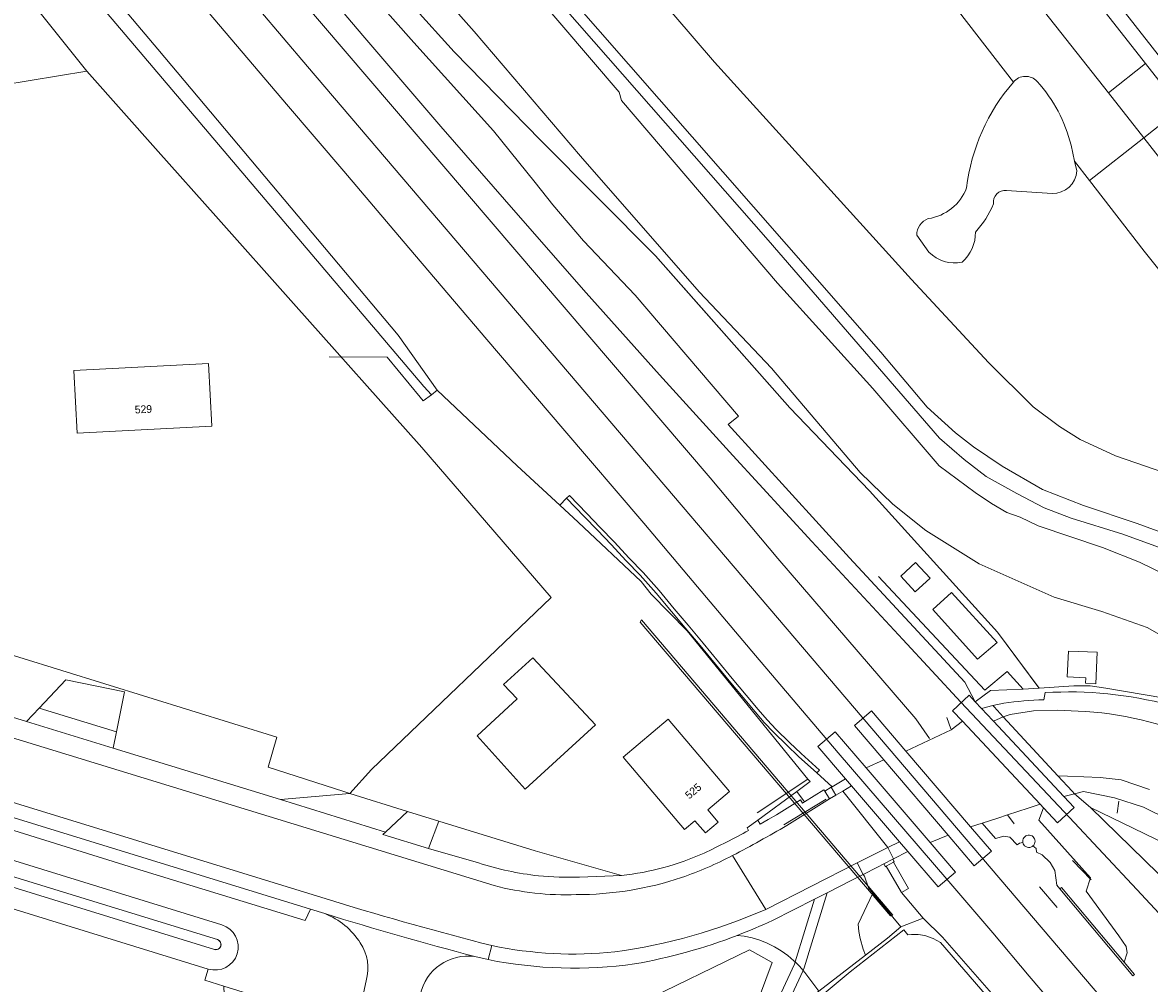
# Model space of a CAD drawing. Header units: metres. Extents: x 151448 to 154749, y 463108 to 465296.
# Tile 35 of 256: x 152332 to 152442, y 463540 to 463634. Entities that reach past the tile are written whole.
import ezdxf
from ezdxf.enums import TextEntityAlignment as Align

# ---------------------------------------------------------------- set-up
doc = ezdxf.new("R2010")
doc.units = ezdxf.units.M
for name, color, linetype, lineweight in [('B-PV-AM-AS_SPOOR_TREIN-G', 253, 'Continuous', 9), ('B-PV-GR-BEPLANTING_CULTUUR_BODEMBEDEKKER-GV', 253, 'Continuous', 9), ('B-PV-GR-BEPLANTING_CULTUUR_BOSPLANTSOEN-GV', 253, 'Continuous', 9), ('B-PV-GR-BEPLANTING_CULTUUR_HEESTERS-GV', 253, 'Continuous', 9), ('B-PV-GR-GRAS-GV', 253, 'Continuous', 9), ('B-PV-GR-GROENVOORZIENING-GV', 253, 'Continuous', 9), ('B-PV-GW-TALUD_KRUIN-G', 253, 'Continuous', 9), ('B-PV-IE-TERREINAFSCHEIDING_KUNSTMATIG_HEKWERK-G', 253, 'Continuous', 9), ('B-PV-KW-KUNSTWERK-GV', 253, 'Continuous', 9), ('B-PV-KW-KUNSTWERK_GELUIDSWERING_SCHERM-G', 253, 'Continuous', 9), ('B-PV-OG-BEBOUWING-GV', 1, 'Continuous', 9), ('B-PV-OG-BEBOUWING-T18', 2, 'Continuous', 9), ('B-PV-OG-TERREIN_BEGROEID-GV', 253, 'Continuous', 9), ('B-PV-OG-TERREIN_ERF-GV', 253, 'Continuous', 9), ('B-PV-OG-TERREIN_OEVER-GV', 253, 'Continuous', 9), ('B-PV-OG-WATER_GREPPEL-GV', 253, 'Continuous', 9), ('B-PV-OG-WEG-GV', 253, 'Continuous', 9), ('B-PV-VH-GESLOTENVERHARDING-GV', 253, 'Continuous', 9), ('B-PV-VH-HALFVERHARDING-GV', 253, 'Continuous', 9), ('B-PV-VH-HALFVERHARDING_GRASBETONSTEEN-GV', 253, 'Continuous', 9), ('B-PV-VH-ONVERHARD_ZAND-GV', 253, 'Continuous', 9), ('B-PV-VH-OPENVERHARDING-GV', 253, 'Continuous', 9), ('B-PV-VH-OPENVERHARDING_BETONSTRAATSTEEN-GV', 253, 'Continuous', 9), ('B-PV-VH-OPENVERHARDING_STRAATBAKSTEEN-GV', 253, 'Continuous', 9), ('B-PV-VH-OPENVERHARDING_TEGEL-GV', 253, 'Continuous', 9), ('B-PV-VH-ROOSTER-GV', 253, 'Continuous', 9)]:
    doc.layers.add(name, color=color, linetype=linetype, lineweight=lineweight)
doc.styles.add('Drong', font='txt', dxfattribs={"height": 1.8})

msp = doc.modelspace()

# ---------------------------------------------------------------- linework, layer by layer
at = {"layer": 'B-PV-AM-AS_SPOOR_TREIN-G', "flags": 128}
for points in [[(152340.827, 463651.665), (152359.8, 463629.295), (152405.522, 463575.627), (152443.74, 463530.767), (152562.837, 463390.973), (152615.051, 463329.865)], [(152357.876, 463640.937), (152365.187, 463632.333), (152372.777, 463623.447), (152380.275, 463614.815), (152386.912, 463607.269), (152394.054, 463599.266), (152401.169, 463591.423), (152408.869, 463583.043), (152417.708, 463573.51), (152423.367, 463567.41), (152433.944, 463556.173), (152440.491, 463549.174), (152445.673, 463543.582), (152449.317, 463539.574), (152453.199, 463535.244), (152458.407, 463529.573), (152463.204, 463524.237), (152470.014, 463516.596), (152474.531, 463511.382), (152478.85, 463506.503), (152483.632, 463500.941), (152489.288, 463494.334), (152492.799, 463490.299), (152497.61, 463484.627)], [(152350.201, 463634.499), (152357.738, 463625.64), (152363.314, 463619.113), (152369.103, 463612.292), (152377.249, 463602.736), (152384.64, 463594.052), (152392.521, 463584.844), (152397.739, 463578.626), (152403.395, 463571.939), (152411.434, 463562.49), (152422.018, 463550.173), (152426.469, 463544.946), (152430.013, 463540.744), (152437.02, 463532.528), (152444.132, 463524.206), (152449.139, 463518.335), (152457.629, 463508.271), (152464.265, 463500.538), (152470.941, 463492.711), (152476.994, 463485.594), (152485.803, 463475.288), (152494.618, 463465), (152534.709, 463417.862), (152640.44, 463294.077)]]:
    msp.add_lwpolyline(points, dxfattribs=at)
at = {"layer": 'B-PV-GR-BEPLANTING_CULTUUR_BODEMBEDEKKER-GV', "flags": 128}
msp.add_lwpolyline([(152403.609, 463555.932), (152403.828, 463555.54), (152404.625, 463555.994), (152405.417, 463556.455), (152406.204, 463556.925), (152406.986, 463557.402), (152407.764, 463557.888), (152407.954, 463557.582), (152408.157, 463557.709), (152408.065, 463557.831), (152407.398, 463558.717)], close=True, dxfattribs=at)
for points in [[(152386.266, 463550.381), (152390.343, 463550.533), (152381.954, 463552.934), (152372.56, 463555.84), (152371.568, 463553.171)], [(152371.568, 463553.171), (152376.414, 463551.76)]]:
    msp.add_lwpolyline(points, dxfattribs=at)
at = {"layer": 'B-PV-GR-BEPLANTING_CULTUUR_BODEMBEDEKKER-GV'}
for points in [[(152376.414, 463551.76, 0.0497358), (152382.267, 463550.503)], [(152382.267, 463550.503, 0.0290031), (152386.266, 463550.381)]]:
    msp.add_lwpolyline(points, format="xyb", dxfattribs=at)
at = {"layer": 'B-PV-GR-BEPLANTING_CULTUUR_BOSPLANTSOEN-GV', "flags": 128}
for points in [[(152361.461, 463546.82), (152360.067, 463547.251), (152359.571, 463546.145), (152343.48, 463551.081), (152335.258, 463553.643), (152300.893, 463564.351), (152281.069, 463570.42), (152277.833, 463569.469), (152271.366, 463571.306), (152252.158, 463576.787)], [(152251.904, 463575.82), (152271.092, 463570.345), (152281.946, 463567.203), (152332.257, 463551.658), (152351.458, 463545.725)], [(152350.13, 463541.425), (152349.79, 463540.331)], [(152349.79, 463540.331), (152351.647, 463539.755), (152364.516, 463535.763), (152365.498, 463540.291)]]:
    msp.add_lwpolyline(points, dxfattribs=at)
at = {"layer": 'B-PV-GR-BEPLANTING_CULTUUR_BOSPLANTSOEN-GV'}
for points in [[(152364.927, 463543.976, 0.1597563), (152361.461, 463546.82)], [(152351.458, 463545.725, -1), (152350.13, 463541.425)], [(152365.498, 463540.291, 0.217404), (152364.927, 463543.976)]]:
    msp.add_lwpolyline(points, format="xyb", dxfattribs=at)
at = {"layer": 'B-PV-GR-BEPLANTING_CULTUUR_BOSPLANTSOEN-GV', "flags": 128}
msp.add_lwpolyline([(152379.638, 463527.369), (152381.46, 463523.79), (152385.364, 463523.075), (152388.683, 463524.897), (152388.748, 463528.476), (152390.961, 463530.168), (152394.8, 463529.778), (152398.77, 463532.706), (152403.78, 463538.758), (152405.017, 463542.077), (152402.804, 463543.313), (152392.132, 463538.107), (152384.193, 463537.195), (152381.395, 463537.715), (152380.158, 463537.52), (152382.046, 463531.729)], close=True, dxfattribs=at)
at = {"layer": 'B-PV-GR-BEPLANTING_CULTUUR_HEESTERS-GV', "flags": 128}
msp.add_lwpolyline([(152438.687, 463635.427), (152438.684, 463635.395), (152447.321, 463624.405), (152448.924, 463625.665), (152447.111, 463627.736), (152446.42, 463633.353), (152447.164, 463633.445), (152446.177, 463641.467), (152445.581, 463646.312), (152439.255, 463641.375)], close=True, dxfattribs=at)
at = {"layer": 'B-PV-GR-GRAS-GV', "flags": 128}
for points in [[(152367.214, 463653.608), (152390.114, 463626.797), (152390.36, 463625.981), (152405.516, 463608.213), (152414.813, 463597.941), (152421.245, 463590.434), (152424.754, 463587.836), (152426.353, 463586.757), (152427.848, 463585.874), (152429.156, 463585.41), (152430.898, 463584.584), (152437.161, 463582.483), (152440.764, 463581.058), (152444.477, 463579.238)], [(152444.477, 463579.238), (152440.764, 463581.058), (152437.161, 463582.483), (152430.898, 463584.584), (152429.156, 463585.41), (152427.848, 463585.874), (152426.353, 463586.757), (152424.754, 463587.836), (152421.245, 463590.434), (152414.813, 463597.941), (152405.516, 463608.213), (152390.36, 463625.981), (152390.114, 463626.797), (152367.214, 463653.608)], [(152447.93, 463588.103), (152438.42, 463591.39), (152434.987, 463592.993), (152432.96, 463594.236), (152430.415, 463596.162), (152426.063, 463600.483), (152418.569, 463608.56), (152399.409, 463629.736), (152381.399, 463650.711)], [(152445.556, 463572.385), (152441.507, 463574.671), (152437.078, 463576.248), (152432.454, 463577.62), (152425.139, 463580.865), (152419.967, 463584.118), (152416.758, 463586.675), (152413.584, 463589.781), (152404.939, 463599.92), (152397.911, 463607.361), (152386.342, 463620.564), (152375.997, 463632.702), (152363.198, 463647.168)], [(152363.198, 463647.168), (152375.997, 463632.702), (152386.342, 463620.564), (152397.911, 463607.361), (152404.939, 463599.92), (152413.584, 463589.781), (152416.758, 463586.675), (152419.967, 463584.118), (152425.139, 463580.865), (152432.454, 463577.62), (152437.078, 463576.248), (152441.507, 463574.671), (152445.556, 463572.385)], [(152444.416, 463583.373), (152440.539, 463584.816), (152435.307, 463586.571), (152431.328, 463588.11), (152427.378, 463590.398), (152424.586, 463592.268), (152422.855, 463593.618), (152420.096, 463596.137), (152415.566, 463601.5), (152375.643, 463647.132)], [(152375.643, 463647.132), (152415.566, 463601.5), (152420.096, 463596.137), (152422.855, 463593.618), (152424.586, 463592.268), (152427.378, 463590.398), (152431.328, 463588.11), (152435.307, 463586.571), (152440.539, 463584.816), (152444.416, 463583.373)], [(152366.074, 463639.597), (152374.052, 463630.726), (152382.5, 463622.092), (152393.641, 463610.871), (152395.658, 463608.592), (152406.732, 463596.074), (152414.474, 463588.003), (152426.93, 463574.24), (152430.984, 463568.769), (152434.363, 463569.003), (152435.966, 463569.014), (152437.476, 463568.779), (152443.011, 463567.842)], [(152426.794, 463538.565), (152421.571, 463544.527), (152419.706, 463546.382), (152417.54, 463545.533), (152416.235, 463544.418), (152414.103, 463542.774), (152409.553, 463539.266)], [(152406.218, 463535.822), (152412.59, 463541.157), (152417.822, 463545.234), (152418.204, 463544.744), (152418.573, 463544.788), (152419.224, 463544.794), (152419.871, 463544.691), (152420.689, 463544.393), (152421.388, 463544.009), (152431.502, 463532.29)]]:
    msp.add_lwpolyline(points, dxfattribs=at)
for points in [[(152433.722, 463569.878), (152433.836, 463572.391), (152436.648, 463572.264), (152436.51, 463569.207), (152435.5, 463569.253), (152435.525, 463569.796)], [(152430.387, 463553.416), (152430.697, 463553.155), (152430.728, 463552.808), (152431.29, 463552.546), (152432.06, 463551.795), (152432.506, 463551.03), (152432.703, 463549.607), (152433.009, 463549.241), (152433.166, 463549.373), (152439.268, 463542.101), (152439.543, 463543.018), (152439.463, 463543.629), (152438.74, 463544.674), (152435.55, 463549.013), (152436.001, 463550.304), (152430.969, 463555.911), (152431.406, 463557.134), (152431.095, 463557.466), (152429.917, 463557.084), (152427.899, 463556.428), (152426.953, 463556.121), (152425.438, 463555.629), (152426.736, 463554.149), (152427.564, 463554.366), (152428.146, 463554.275), (152428.864, 463553.514), (152429.088, 463553.683), (152429.407, 463553.734), (152429.392, 463553.853), (152429.403, 463553.979), (152429.441, 463554.104), (152429.505, 463554.218), (152429.592, 463554.314), (152429.693, 463554.387), (152429.801, 463554.436), (152429.92, 463554.463), (152430.049, 463554.464), (152430.177, 463554.438), (152430.297, 463554.384), (152430.4, 463554.307), (152430.48, 463554.215), (152430.539, 463554.113), (152430.578, 463553.994), (152430.592, 463553.866), (152430.577, 463553.735), (152430.535, 463553.611), (152430.469, 463553.503)], [(152417.54, 463545.533), (152419.706, 463546.382), (152417.584, 463548.885), (152416.109, 463551.438), (152416.022, 463551.388), (152415.863, 463551.664), (152415.268, 463551.359), (152413.849, 463550.63), (152413.979, 463550.466), (152414.392, 463549.338), (152414.814, 463548.828)]]:
    msp.add_lwpolyline(points, close=True, dxfattribs=at)
at = {"layer": 'B-PV-GR-GROENVOORZIENING-GV', "flags": 128}
for points in [[(152332.052, 463644.232), (152371.103, 463598.157), (152371.84, 463597.344), (152372.419, 463597.785), (152368.621, 463603.135), (152345.234, 463630.974), (152333.219, 463645.222)], [(152417.531, 463579.666), (152418.946, 463580.998), (152420.374, 463579.495), (152418.909, 463578.15)], [(152420.648, 463576.439), (152422.458, 463578.099), (152426.918, 463573.221), (152424.982, 463571.591)], [(152414.103, 463542.774), (152413.871, 463543.352), (152413.56, 463544.386), (152413.43, 463545.094), (152413.364, 463545.811), (152414.814, 463548.828), (152414.392, 463549.338), (152413.979, 463550.466), (152413.849, 463550.63), (152412.695, 463550.044), (152410.346, 463548.851), (152408.125, 463541.551), (152408.01, 463541.302), (152408.183, 463541.098), (152409.553, 463539.266)]]:
    msp.add_lwpolyline(points, close=True, dxfattribs=at)
for points in [[(152364.516, 463637.999), (152370.135, 463631.628), (152377.887, 463623.05), (152381.958, 463618.001), (152383.671, 463615.817), (152386.649, 463612.313), (152391.68, 463607.035), (152401.729, 463595.241), (152400.74, 463594.441), (152412.544, 463581.461), (152423.763, 463569.351), (152424.773, 463567.456), (152426.252, 463568.532), (152429.431, 463568.661), (152430.984, 463568.769), (152426.93, 463574.24), (152414.474, 463588.003), (152406.732, 463596.074), (152395.658, 463608.592), (152393.641, 463610.871), (152382.5, 463622.092), (152374.052, 463630.726), (152366.074, 463639.597)], [(152492.248, 463520.465), (152492.563, 463522.087), (152490.753, 463522.637), (152488.58, 463523.726), (152484.938, 463527.568), (152477.679, 463536.199), (152468.861, 463547.181), (152460.113, 463557.418), (152456.358, 463561.456), (152453.933, 463562.734), (152448.775, 463565.845), (152446.205, 463566.851), (152443.011, 463567.842), (152437.476, 463568.779), (152435.966, 463569.014), (152434.363, 463569.003), (152430.984, 463568.769), (152429.431, 463568.661), (152426.252, 463568.532), (152424.773, 463567.456), (152425.391, 463566.795), (152426.468, 463567.084), (152427.552, 463567.304)], [(152431.444, 463567.649), (152431.559, 463568.337)], [(152445.437, 463552.57), (152435.999, 463557.161), (152445.195, 463548.174)]]:
    msp.add_lwpolyline(points, dxfattribs=at)
at = {"layer": 'B-PV-GR-GROENVOORZIENING-GV'}
for points in [[(152427.552, 463567.304, -0.0269941), (152431.444, 463567.649)], [(152431.559, 463568.337, -0.0807103), (152443.676, 463567.131)]]:
    msp.add_lwpolyline(points, format="xyb", dxfattribs=at)
at = {"layer": 'B-PV-GW-TALUD_KRUIN-G', "flags": 128}
for points in [[(152444.477, 463579.238), (152440.764, 463581.058), (152437.161, 463582.483), (152430.898, 463584.584), (152429.156, 463585.41), (152427.848, 463585.874), (152426.353, 463586.757), (152424.754, 463587.836), (152421.245, 463590.434), (152414.813, 463597.941), (152405.516, 463608.213), (152390.36, 463625.981), (152390.114, 463626.797), (152367.214, 463653.608)], [(152375.643, 463647.132), (152415.566, 463601.5), (152420.096, 463596.137), (152422.855, 463593.618), (152424.586, 463592.268), (152427.378, 463590.398), (152431.328, 463588.11), (152435.307, 463586.571), (152440.539, 463584.816), (152444.416, 463583.373)]]:
    msp.add_lwpolyline(points, dxfattribs=at)
at = {"layer": 'B-PV-IE-TERREINAFSCHEIDING_KUNSTMATIG_HEKWERK-G', "flags": 128}
for points in [[(152349.705, 463658.959), (152366.074, 463639.597), (152374.052, 463630.726), (152382.5, 463622.092), (152393.641, 463610.871), (152406.732, 463596.074), (152414.474, 463588.003), (152426.93, 463574.24), (152430.949, 463568.816)], [(152343.809, 463653.97), (152358.665, 463636.437), (152398.976, 463589.263), (152405.554, 463581.402), (152418.999, 463565.788)], [(152238.926, 463612.953), (152274.838, 463618.547), (152313.464, 463624.745), (152338.296, 463628.837)], [(152396.732, 463574.352), (152393.241, 463577.928), (152392.248, 463579.156), (152386.125, 463584.948), (152384.355, 463586.579), (152380.2, 463590.406), (152372.419, 463597.785), (152371.84, 463597.344), (152371.057, 463596.748), (152370.751, 463597.117), (152367.526, 463600.992), (152361.893, 463601.024)], [(152429.431, 463568.661), (152427.874, 463570.405), (152425.688, 463568.57), (152415.35, 463579.632)], [(152396.732, 463574.352), (152408.49, 463559.926), (152403.544, 463556.629)], [(152333.673, 463566.832), (152336.252, 463569.58), (152341.975, 463568.426), (152341.191, 463564.522)], [(152429.431, 463568.661), (152430.984, 463568.769)], [(152430.984, 463568.769), (152434.363, 463569.003), (152435.966, 463569.014), (152437.476, 463568.779), (152443.011, 463567.842), (152446.205, 463566.851), (152448.775, 463565.845), (152453.933, 463562.734)], [(152332.454, 463565.533), (152333.673, 463566.832)], [(152418.999, 463565.788), (152420.319, 463563.883)], [(152421.989, 463565.93), (152422.392, 463564.817)], [(152341.191, 463564.522), (152340.875, 463562.946)], [(152363.897, 463558.518), (152366.009, 463560.867)], [(152407.398, 463558.717), (152408.065, 463557.831)], [(152406.148, 463555.477), (152410.258, 463557.975)], [(152438.755, 463557.776), (152438.593, 463556.592)], [(152435.999, 463557.161), (152445.437, 463552.57), (152447.103, 463551.251), (152461.972, 463534.082), (152474.86, 463519.691), (152479.583, 463514.965), (152482.861, 463511.906), (152487.93, 463507.687), (152492.782, 463503.989), (152495.326, 463503.158)], [(152427.899, 463556.428), (152428.553, 463555.568)], [(152436.043, 463550.11), (152434.247, 463552)], [(152413.979, 463550.466), (152414.392, 463549.338)], [(152417.54, 463545.533), (152414.392, 463549.338)], [(152432.757, 463547.432), (152431.033, 463549.445)], [(152417.54, 463545.533), (152416.235, 463544.418), (152414.103, 463542.774), (152409.553, 463539.266), (152408.222, 463538.24), (152382.2, 463515.334), (152375.148, 463494.072), (152374.632, 463492.514), (152374.396, 463491.803), (152374.113, 463490.573), (152374.028, 463490.202), (152373.39, 463487.427), (152373.004, 463485.75)], [(152417.54, 463545.533), (152419.706, 463546.382), (152421.571, 463544.527), (152426.794, 463538.565), (152442.005, 463520.852), (152466.487, 463492.062), (152488.828, 463466.017), (152498.431, 463454.649), (152537.462, 463409.127), (152547.115, 463397.564), (152558.618, 463384.023), (152568.408, 463372.69), (152581.98, 463356.539), (152619.516, 463312.481), (152633.417, 463296.479), (152631.182, 463294.767), (152634.535, 463289.824), (152637.305, 463291.94), (152650.777, 463275.963), (152676.132, 463246.165)]]:
    msp.add_lwpolyline(points, dxfattribs=at)
at = {"layer": 'B-PV-KW-KUNSTWERK-GV', "flags": 128}
msp.add_lwpolyline([(152392.274, 463575.42), (152392.154, 463575.213), (152416.526, 463546.601), (152416.735, 463546.689)], close=True, dxfattribs=at)
at = {"layer": 'B-PV-KW-KUNSTWERK_GELUIDSWERING_SCHERM-G', "flags": 128}
for points in [[(152357.675, 463665.951), (152404.617, 463612.401), (152421.284, 463593.103), (152423.683, 463591.023), (152425.82, 463589.385), (152428.806, 463587.719), (152431.485, 463586.345), (152434.105, 463585.318), (152439.132, 463583.757), (152442.958, 463582.363), (152446.953, 463580.226), (152450.195, 463578.318), (152452.696, 463576.141), (152454.281, 463574.638), (152456.489, 463572.254), (152459.011, 463569.28), (152462.774, 463564.644), (152477.75, 463547.045), (152491.38, 463530.527)], [(152332.056, 463644.228), (152371.103, 463598.157)]]:
    msp.add_lwpolyline(points, dxfattribs=at)
at = {"layer": 'B-PV-OG-BEBOUWING-GV', "flags": 128}
for points in [[(152337.363, 463593.595), (152350.48, 463594.277), (152350.163, 463600.369), (152337.046, 463599.687)], [(152387.81, 463565.197), (152381.717, 463571.712), (152378.852, 463569.118), (152380.176, 463567.739), (152376.283, 463564.132), (152380.985, 463558.955)], [(152390.504, 463562.058), (152396.484, 463555.017), (152397.493, 463555.873), (152398.512, 463554.674), (152399.761, 463555.734), (152398.742, 463556.934), (152400.849, 463558.723), (152394.87, 463565.765)]]:
    msp.add_lwpolyline(points, close=True, dxfattribs=at)
at = {"layer": 'B-PV-OG-TERREIN_BEGROEID-GV', "flags": 128}
for points in [[(152428.484, 463627.785), (152410.661, 463650.834), (152407.454, 463654.525), (152406.404, 463654.623), (152406.487, 463655.637), (152403.854, 463658.668), (152403.777, 463659.054), (152401.12, 463659.324), (152398.963, 463662.089)], [(152409.044, 463658.519), (152408.675, 463654.411), (152407.454, 463654.525), (152410.661, 463650.834), (152428.484, 463627.785)], [(152434.09, 463621.639), (152434.434, 463620.094), (152435.903, 463618.194), (152441.166, 463622.358), (152437.734, 463626.735), (152413.803, 463657.091)], [(152381.399, 463650.711), (152399.409, 463629.736), (152418.569, 463608.56), (152426.063, 463600.483), (152430.415, 463596.162), (152432.96, 463594.236), (152434.987, 463592.993), (152438.42, 463591.39), (152447.93, 463588.103), (152454.906, 463584.5), (152456.195, 463583.057), (152458.773, 463584.191), (152461.113, 463584.191), (152464.329, 463582.449), (152441.213, 463611.325), (152435.903, 463618.194), (152434.434, 463620.094), (152434.645, 463619.144)], [(152517.745, 463528.966), (152517.9, 463529.094), (152487.978, 463564.474), (152486.932, 463565.675), (152485.326, 463567.56), (152484.357, 463568.738), (152469.706, 463586.036), (152448.682, 463612.793), (152441.166, 463622.358), (152435.903, 463618.194), (152441.213, 463611.325), (152464.329, 463582.449), (152466.91, 463579.224), (152469.359, 463576.579), (152469.465, 463576.454), (152508.355, 463530.747), (152508.45, 463530.636), (152508.801, 463530.932), (152507.011, 463533.054), (152508.86, 463534.613), (152510.649, 463532.491), (152511.574, 463533.271), (152513.541, 463530.94), (152510.436, 463528.321)], [(152432.241, 463616.946), (152427.82, 463617.212)], [(152420.265, 463611.239), (152419.077, 463612.878)], [(152340.875, 463562.946), (152357.169, 463557.92), (152363.897, 463558.518), (152363.31, 463558.708), (152355.968, 463561.085), (152356.807, 463563.999), (152314.918, 463576.978), (152312.121, 463577.874), (152276.42, 463588.985), (152269.161, 463591.208), (152264.519, 463592.411), (152260.294, 463593.435), (152240.562, 463590.096)], [(152271.715, 463583.925), (152273.729, 463583.657), (152283.878, 463580.558), (152332.454, 463565.533), (152333.673, 463566.832), (152336.252, 463569.58), (152341.975, 463568.426), (152341.191, 463564.522), (152340.875, 463562.946)], [(152407.252, 463542.117), (152409.111, 463548.223), (152405.054, 463546.163)], [(152401.607, 463544.703), (152402.293, 463544.614), (152403.055, 463544.452), (152403.802, 463544.228), (152404.527, 463543.943), (152405.227, 463543.599), (152405.897, 463543.2), (152406.531, 463542.747), (152407.126, 463542.243), (152407.252, 463542.117)], [(152405.891, 463539.108), (152407.188, 463541.908), (152407.252, 463542.117), (152407.126, 463542.243), (152406.531, 463542.747), (152405.897, 463543.2), (152405.227, 463543.599), (152404.527, 463543.943), (152403.802, 463544.228), (152403.055, 463544.452), (152402.293, 463544.614), (152401.607, 463544.703)], [(152377.369, 463542.344), (152376.079, 463542.646)], [(152406.712, 463538.502), (152408.01, 463541.302), (152407.678, 463541.692), (152407.252, 463542.117), (152407.188, 463541.908), (152405.891, 463539.108)], [(152409.553, 463539.266), (152408.183, 463541.098), (152408.01, 463541.302), (152406.712, 463538.502)]]:
    msp.add_lwpolyline(points, dxfattribs=at)
at = {"layer": 'B-PV-OG-TERREIN_BEGROEID-GV'}
for points in [[(152423.928, 463617.497, -0.1496896), (152428.484, 463627.785)], [(152428.484, 463627.785, -0.453056), (152430.795, 463627.848)], [(152430.795, 463627.848, -0.0618076), (152432.828, 463624.948)], [(152432.828, 463624.948, -0.0622982), (152434.09, 463621.639)], [(152434.645, 463619.144, -0.4133069), (152432.241, 463616.946)], [(152420.194, 463614.494, 0.2738736), (152423.928, 463617.497)], [(152427.82, 463617.212, 0.5001944), (152426.537, 463615.926)], [(152426.537, 463615.926, -0.0921496), (152424.792, 463613.186)], [(152419.077, 463612.878, -0.3076847), (152420.194, 463614.494)], [(152424.792, 463613.186, -0.2202056), (152423.492, 463610.262)], [(152423.492, 463610.262, -0.2625214), (152420.265, 463611.239)], [(152405.054, 463546.163, -0.0173634), (152401.607, 463544.703)], [(152401.607, 463544.703, -0.047829), (152391.617, 463541.929)], [(152376.079, 463542.646, 0.3943647), (152370.765, 463538.931)], [(152391.617, 463541.929, -0.0842905), (152377.369, 463542.344)]]:
    msp.add_lwpolyline(points, format="xyb", dxfattribs=at)
at = {"layer": 'B-PV-OG-TERREIN_BEGROEID-GV', "flags": 128}
for points in [[(152359.571, 463546.145), (152360.067, 463547.251), (152333.437, 463555.48), (152283.126, 463571.025), (152281.069, 463570.42), (152300.893, 463564.351), (152335.258, 463553.643), (152343.48, 463551.081)], [(152333.673, 463566.832), (152341.191, 463564.522), (152341.975, 463568.426), (152336.252, 463569.58)], [(152357.169, 463557.92), (152367.38, 463554.766), (152369.51, 463556.782), (152363.897, 463558.518)], [(152407.252, 463542.117), (152407.678, 463541.692), (152408.01, 463541.302), (152408.125, 463541.551), (152410.346, 463548.851), (152409.111, 463548.223)], [(152417.54, 463545.533), (152414.814, 463548.828), (152413.364, 463545.811), (152413.43, 463545.094), (152413.56, 463544.386), (152413.871, 463543.352), (152414.103, 463542.774), (152416.235, 463544.418)], [(152379.638, 463527.369), (152382.046, 463531.729), (152380.158, 463537.52), (152381.395, 463537.715), (152384.193, 463537.195), (152392.132, 463538.107), (152402.804, 463543.313), (152405.017, 463542.077), (152403.78, 463538.758), (152398.77, 463532.706), (152394.8, 463529.778), (152390.961, 463530.168), (152388.748, 463528.476), (152388.683, 463524.897), (152385.364, 463523.075), (152381.46, 463523.79)]]:
    msp.add_lwpolyline(points, close=True, dxfattribs=at)
at = {"layer": 'B-PV-OG-TERREIN_ERF-GV', "flags": 128}
for points in [[(152402.717, 463554.918), (152402.582, 463555.177), (152403.609, 463555.932), (152407.398, 463558.717), (152408.697, 463559.672), (152408.49, 463559.926), (152396.732, 463574.352), (152393.241, 463577.928), (152392.248, 463579.156), (152386.125, 463584.948), (152384.355, 463586.579), (152380.2, 463590.406), (152372.419, 463597.785), (152371.84, 463597.344), (152371.103, 463598.157), (152332.052, 463644.232)], [(152313.464, 463624.745), (152338.296, 463628.837), (152328.461, 463641.188)], [(152328.461, 463641.188), (152338.296, 463628.837), (152345.237, 463621.038), (152350.857, 463614.722), (152358.412, 463606.233), (152370.909, 463592.192), (152383.498, 463577.611), (152366.009, 463560.867), (152363.897, 463558.518), (152369.51, 463556.782), (152372.56, 463555.84), (152381.954, 463552.934), (152390.343, 463550.533)], [(152314.918, 463576.978), (152356.807, 463563.999), (152355.968, 463561.085), (152363.31, 463558.708), (152363.897, 463558.518), (152366.009, 463560.867), (152383.498, 463577.611), (152370.909, 463592.192), (152358.412, 463606.233), (152350.857, 463614.722), (152345.237, 463621.038), (152338.296, 463628.837), (152313.464, 463624.745)], [(152361.043, 463316.873), (152357.207, 463316.706), (152357.209, 463314.719), (152353.968, 463314.541), (152353.59, 463317.656), (152353.531, 463317.654), (152352.057, 463350.522), (152350.071, 463392.299), (152349.133, 463415.559), (152356.326, 463427.533), (152353.304, 463500), (152351.647, 463539.755), (152349.79, 463540.331), (152350.13, 463541.425), (152330.928, 463547.359), (152280.617, 463562.904), (152269.849, 463566.02), (152250.765, 463571.465)]]:
    msp.add_lwpolyline(points, dxfattribs=at)
for points in [[(152337.363, 463593.595), (152337.046, 463599.687), (152350.163, 463600.369), (152350.48, 463594.277)], [(152387.81, 463565.197), (152380.985, 463558.955), (152376.283, 463564.132), (152380.176, 463567.739), (152378.852, 463569.118), (152381.717, 463571.712)], [(152390.504, 463562.058), (152394.87, 463565.765), (152400.849, 463558.723), (152398.742, 463556.934), (152399.761, 463555.734), (152398.512, 463554.674), (152397.493, 463555.873), (152396.484, 463555.017)]]:
    msp.add_lwpolyline(points, close=True, dxfattribs=at)
at = {"layer": 'B-PV-OG-TERREIN_ERF-GV'}
for points in [[(152398.386, 463552.718, 0.0139023), (152402.717, 463554.918)], [(152390.343, 463550.533, 0.0787346), (152398.386, 463552.718)]]:
    msp.add_lwpolyline(points, format="xyb", dxfattribs=at)
at = {"layer": 'B-PV-OG-TERREIN_OEVER-GV', "flags": 128}
for points in [[(152351.458, 463545.725), (152332.257, 463551.658), (152281.946, 463567.203), (152271.092, 463570.345), (152251.904, 463575.82)], [(152251.523, 463574.369), (152270.678, 463568.903), (152281.503, 463565.77), (152331.814, 463550.225), (152351.016, 463544.292)], [(152350.72, 463543.336), (152331.519, 463549.269), (152281.208, 463564.815), (152270.402, 463567.942), (152251.27, 463573.401)], [(152250.765, 463571.465), (152269.849, 463566.02), (152280.617, 463562.904), (152330.928, 463547.359), (152350.13, 463541.425)]]:
    msp.add_lwpolyline(points, dxfattribs=at)
at = {"layer": 'B-PV-OG-TERREIN_OEVER-GV'}
for points in [[(152350.13, 463541.425, 1), (152351.458, 463545.725)], [(152351.016, 463544.292, -1), (152350.72, 463543.336)]]:
    msp.add_lwpolyline(points, format="xyb", dxfattribs=at)
at = {"layer": 'B-PV-OG-WATER_GREPPEL-GV', "flags": 128}
for points in [[(152351.016, 463544.292), (152331.814, 463550.225), (152281.503, 463565.77), (152270.678, 463568.903), (152251.523, 463574.369)], [(152251.27, 463573.401), (152270.402, 463567.942), (152281.208, 463564.815), (152331.519, 463549.269), (152350.72, 463543.336)]]:
    msp.add_lwpolyline(points, dxfattribs=at)
at = {"layer": 'B-PV-OG-WATER_GREPPEL-GV'}
msp.add_lwpolyline([(152350.72, 463543.336, 1), (152351.016, 463544.292)], format="xyb", dxfattribs=at)
at = {"layer": 'B-PV-OG-WEG-GV', "flags": 128}
msp.add_lwpolyline([(152443.58, 463555.989), (152441.142, 463557.185), (152438.309, 463558.104), (152435.29, 463558.719), (152434.42, 463558.5), (152435.999, 463557.161), (152445.437, 463552.57)], dxfattribs=at)
at = {"layer": 'B-PV-VH-GESLOTENVERHARDING-GV', "flags": 128}
for points in [[(152409.354, 463560.519), (152409.607, 463560.798), (152407.831, 463562.409), (152406.679, 463563.486), (152405.397, 463564.754), (152404.504, 463565.681), (152403.634, 463566.704), (152402.465, 463568.108), (152401.123, 463569.723), (152399.774, 463571.339), (152398.282, 463573.157), (152396.839, 463574.894), (152395.484, 463576.494), (152394.019, 463578.276), (152392.447, 463580.037), (152391.082, 463581.447), (152389.617, 463583.008), (152388.282, 463584.41), (152386.983, 463585.764), (152385.278, 463587.547), (152385.006, 463587.286), (152386.711, 463585.503), (152388.009, 463584.149), (152389.343, 463582.749), (152390.809, 463581.187), (152392.171, 463579.78), (152393.733, 463578.03), (152395.194, 463576.253), (152396.55, 463574.651), (152397.991, 463572.917), (152399.483, 463571.098), (152400.833, 463569.482), (152402.175, 463567.867), (152403.345, 463566.461), (152404.224, 463565.428), (152405.129, 463564.489), (152406.418, 463563.214), (152407.576, 463562.132)], [(152423.524, 463565.563), (152431.095, 463557.466), (152431.406, 463557.134), (152432.78, 463555.664), (152434.391, 463557.17), (152433.39, 463558.24), (152431.576, 463560.181), (152426.537, 463565.571), (152426.485, 463565.626), (152425.391, 463566.795), (152424.773, 463567.456), (152424.183, 463568.087), (152422.572, 463566.581)], [(152422.145, 463554.45), (152424.675, 463551.483), (152426.337, 463552.901), (152424.32, 463555.266), (152418.023, 463562.648), (152414.677, 463566.571), (152413.015, 463565.153), (152415.866, 463561.81)], [(152414.153, 463561.019), (152411.145, 463564.529), (152409.459, 463563.085), (152412.144, 463559.951), (152412.726, 463559.273), (152417.39, 463553.829), (152418.211, 463552.871), (152421.163, 463549.425), (152422.849, 463550.869), (152420.381, 463553.75)], [(152430.469, 463553.503), (152430.535, 463553.611), (152430.577, 463553.735), (152430.592, 463553.866), (152430.578, 463553.994), (152430.539, 463554.113), (152430.48, 463554.215), (152430.4, 463554.307), (152430.297, 463554.384), (152430.177, 463554.438), (152430.049, 463554.464), (152429.92, 463554.463), (152429.801, 463554.436), (152429.693, 463554.387), (152429.592, 463554.314), (152429.505, 463554.218), (152429.441, 463554.104), (152429.403, 463553.979), (152429.392, 463553.853), (152429.407, 463553.734), (152429.44, 463553.631), (152429.497, 463553.528), (152429.578, 463553.432), (152429.684, 463553.352), (152429.807, 463553.296), (152429.94, 463553.269), (152430.072, 463553.272), (152430.194, 463553.302), (152430.3, 463553.352), (152430.387, 463553.416)], [(152416.888, 463551.889), (152416.753, 463552.122), (152415.863, 463551.664), (152416.022, 463551.388), (152416.109, 463551.438), (152416.801, 463551.839)], [(152440.12, 463540.766), (152440.277, 463540.898), (152439.268, 463542.101), (152433.166, 463549.373), (152433.009, 463549.241)]]:
    msp.add_lwpolyline(points, close=True, dxfattribs=at)
at = {"layer": 'B-PV-VH-HALFVERHARDING-GV', "flags": 128}
for points in [[(152333.219, 463645.222), (152345.234, 463630.974), (152368.621, 463603.135), (152372.419, 463597.785), (152380.2, 463590.406), (152384.355, 463586.579), (152385.006, 463587.286), (152385.278, 463587.547), (152386.983, 463585.764), (152388.282, 463584.41), (152389.617, 463583.008), (152391.082, 463581.447), (152392.447, 463580.037), (152394.019, 463578.276), (152395.484, 463576.494), (152396.839, 463574.894), (152398.282, 463573.157), (152399.774, 463571.339), (152401.123, 463569.723), (152402.465, 463568.108), (152403.634, 463566.704), (152404.504, 463565.681), (152405.397, 463564.754), (152406.679, 463563.486), (152407.831, 463562.409), (152409.607, 463560.798), (152409.354, 463560.519), (152410.837, 463559.173), (152412.144, 463559.951), (152409.459, 463563.085), (152411.145, 463564.529), (152414.153, 463561.019), (152415.866, 463561.81), (152413.015, 463565.153), (152414.677, 463566.571), (152418.023, 463562.648), (152422.412, 463564.728), (152423.524, 463565.563), (152422.572, 463566.581), (152424.183, 463568.087), (152424.773, 463567.456), (152423.763, 463569.351), (152412.544, 463581.461), (152400.74, 463594.441), (152401.729, 463595.241), (152391.68, 463607.035), (152386.649, 463612.313), (152383.671, 463615.817), (152381.958, 463618.001), (152377.887, 463623.05), (152370.135, 463631.628), (152364.516, 463637.999)], [(152445.195, 463548.174), (152435.999, 463557.161), (152434.42, 463558.5), (152433.39, 463558.24), (152434.391, 463557.17), (152432.78, 463555.664), (152431.406, 463557.134), (152430.969, 463555.911), (152436.001, 463550.304), (152435.55, 463549.013), (152438.74, 463544.674), (152439.463, 463543.629), (152439.543, 463543.018), (152439.268, 463542.101), (152440.277, 463540.898), (152440.12, 463540.766), (152433.009, 463549.241), (152432.703, 463549.607), (152432.506, 463551.03), (152432.06, 463551.795), (152431.29, 463552.546), (152430.728, 463552.808), (152430.697, 463553.155), (152430.387, 463553.416), (152430.3, 463553.352), (152430.194, 463553.302), (152430.072, 463553.272), (152429.94, 463553.269), (152429.807, 463553.296), (152429.684, 463553.352), (152429.578, 463553.432), (152429.497, 463553.528), (152429.44, 463553.631), (152429.407, 463553.734), (152429.088, 463553.683), (152428.864, 463553.514), (152428.146, 463554.275), (152427.564, 463554.366), (152426.736, 463554.149), (152425.438, 463555.629), (152424.32, 463555.266), (152426.337, 463552.901), (152424.675, 463551.483), (152422.145, 463554.45), (152420.381, 463553.75), (152422.849, 463550.869), (152421.163, 463549.425), (152418.211, 463552.871), (152416.828, 463552.161), (152416.753, 463552.122), (152416.888, 463551.889), (152416.801, 463551.839), (152416.109, 463551.438), (152417.584, 463548.885), (152419.706, 463546.382), (152421.571, 463544.527), (152426.794, 463538.565)]]:
    msp.add_lwpolyline(points, dxfattribs=at)
msp.add_lwpolyline([(152407.398, 463558.717), (152408.065, 463557.831), (152408.157, 463557.709), (152410.042, 463558.877), (152410.122, 463558.748), (152410.75, 463559.122), (152410.837, 463559.173), (152409.354, 463560.519), (152407.576, 463562.132), (152406.418, 463563.214), (152405.129, 463564.489), (152404.224, 463565.428), (152403.345, 463566.461), (152402.175, 463567.867), (152400.833, 463569.482), (152399.483, 463571.098), (152397.991, 463572.917), (152396.55, 463574.651), (152395.194, 463576.253), (152393.733, 463578.03), (152392.171, 463579.78), (152390.809, 463581.187), (152389.343, 463582.749), (152388.009, 463584.149), (152386.711, 463585.503), (152385.006, 463587.286), (152384.355, 463586.579), (152386.125, 463584.948), (152392.248, 463579.156), (152393.241, 463577.928), (152396.732, 463574.352), (152408.49, 463559.926), (152408.697, 463559.672)], close=True, dxfattribs=at)
at = {"layer": 'B-PV-VH-HALFVERHARDING_GRASBETONSTEEN-GV', "flags": 128}
msp.add_lwpolyline([(152341.191, 463564.522), (152333.673, 463566.832), (152332.454, 463565.533), (152340.875, 463562.946)], close=True, dxfattribs=at)
at = {"layer": 'B-PV-VH-ONVERHARD_ZAND-GV'}
for points in [[(152428.484, 463627.785, 0.1496896), (152423.928, 463617.497)], [(152430.795, 463627.848, 0.453056), (152428.484, 463627.785)], [(152432.828, 463624.948, 0.0618076), (152430.795, 463627.848)], [(152434.09, 463621.639, 0.0622982), (152432.828, 463624.948)], [(152432.241, 463616.946, 0.4133069), (152434.645, 463619.144)], [(152423.928, 463617.497, -0.2738736), (152420.194, 463614.494)], [(152426.537, 463615.926, -0.5001944), (152427.82, 463617.212)], [(152424.792, 463613.186, 0.0921496), (152426.537, 463615.926)], [(152420.194, 463614.494, 0.3076847), (152419.077, 463612.878)], [(152423.492, 463610.262, 0.2202056), (152424.792, 463613.186)], [(152420.265, 463611.239, 0.2625214), (152423.492, 463610.262)]]:
    msp.add_lwpolyline(points, format="xyb", dxfattribs=at)
at = {"layer": 'B-PV-VH-ONVERHARD_ZAND-GV', "flags": 128}
for points in [[(152434.645, 463619.144), (152434.434, 463620.094), (152434.09, 463621.639)], [(152427.82, 463617.212), (152432.241, 463616.946)], [(152419.077, 463612.878), (152420.265, 463611.239)]]:
    msp.add_lwpolyline(points, dxfattribs=at)
at = {"layer": 'B-PV-VH-OPENVERHARDING-GV', "flags": 128}
for points in [[(152420.374, 463579.495), (152418.946, 463580.998), (152417.531, 463579.666), (152418.909, 463578.15)], [(152426.918, 463573.221), (152422.458, 463578.099), (152420.648, 463576.439), (152424.982, 463571.591)], [(152426.472, 463567.08), (152426.468, 463567.084), (152425.391, 463566.795), (152426.485, 463565.626), (152426.537, 463565.571), (152427.49, 463565.979), (152426.596, 463566.946)], [(152423.524, 463565.563), (152422.412, 463564.728), (152418.023, 463562.648), (152424.32, 463555.266), (152425.438, 463555.629), (152426.953, 463556.121), (152427.899, 463556.428), (152429.917, 463557.084), (152431.095, 463557.466)], [(152415.866, 463561.81), (152414.153, 463561.019), (152420.381, 463553.75), (152422.145, 463554.45)], [(152417.39, 463553.829), (152412.726, 463559.273), (152411.874, 463558.76), (152416.264, 463553.259)]]:
    msp.add_lwpolyline(points, close=True, dxfattribs=at)
msp.add_lwpolyline([(152431.502, 463532.29), (152421.388, 463544.009), (152420.689, 463544.393), (152419.871, 463544.691), (152419.224, 463544.794), (152418.573, 463544.788), (152418.204, 463544.744), (152417.822, 463545.234), (152412.59, 463541.157), (152406.218, 463535.822)], dxfattribs=at)
at = {"layer": 'B-PV-VH-OPENVERHARDING_BETONSTRAATSTEEN-GV', "flags": 128}
for points in [[(152435.517, 463566.498), (152434.788, 463566.541), (152432.737, 463566.624), (152430.448, 463566.557), (152428.16, 463566.215), (152427.49, 463565.979), (152432.818, 463560.223), (152433.739, 463560.212), (152436.939, 463560.079), (152438.967, 463559.863), (152441.724, 463558.918)], [(152401.161, 463552.488), (152404.381, 463547.241), (152413.293, 463551.754), (152416.264, 463553.259), (152411.874, 463558.76), (152411.21, 463558.36), (152410.591, 463557.987), (152406.419, 463555.414)], [(152365.498, 463540.291), (152364.516, 463535.763), (152363.015, 463528.848), (152358.473, 463507.058)]]:
    msp.add_lwpolyline(points, dxfattribs=at)
at = {"layer": 'B-PV-VH-OPENVERHARDING_BETONSTRAATSTEEN-GV'}
for points in [[(152457.319, 463555.998, 0.1944773), (152435.517, 463566.498)], [(152406.419, 463555.414, -0.01711), (152401.161, 463552.488)], [(152376.079, 463542.646, -0.0109511), (152361.461, 463546.82)], [(152361.461, 463546.82, -0.1597563), (152364.927, 463543.976)], [(152364.927, 463543.976, -0.217404), (152365.498, 463540.291)], [(152370.765, 463538.931, -0.3943647), (152376.079, 463542.646)]]:
    msp.add_lwpolyline(points, format="xyb", dxfattribs=at)
at = {"layer": 'B-PV-VH-OPENVERHARDING_BETONSTRAATSTEEN-GV', "flags": 128}
for points in [[(152434.42, 463558.5), (152434.197, 463558.734), (152432.818, 463560.223), (152427.49, 463565.979), (152426.537, 463565.571), (152431.576, 463560.181), (152433.39, 463558.24)], [(152411.21, 463558.36), (152411.874, 463558.76), (152412.726, 463559.273), (152412.144, 463559.951), (152410.837, 463559.173), (152410.75, 463559.122)], [(152369.51, 463556.782), (152367.38, 463554.766), (152367.118, 463554.518), (152371.568, 463553.171), (152372.56, 463555.84)], [(152413.293, 463551.754), (152413.849, 463550.63), (152415.268, 463551.359), (152415.863, 463551.664), (152416.753, 463552.122), (152416.828, 463552.161), (152416.264, 463553.259)], [(152417.39, 463553.829), (152416.264, 463553.259), (152416.828, 463552.161), (152418.211, 463552.871)]]:
    msp.add_lwpolyline(points, close=True, dxfattribs=at)
at = {"layer": 'B-PV-VH-OPENVERHARDING_STRAATBAKSTEEN-GV', "flags": 128}
for points in [[(152413.803, 463657.091), (152437.734, 463626.735), (152441.332, 463629.589), (152436.818, 463635.338), (152432.208, 463641.208), (152428.758, 463645.601), (152416.133, 463661.77), (152415.715, 463662.307), (152411.764, 463667.377)], [(152377.954, 463549.553), (152283.02, 463578.686), (152269.58, 463582.762)], [(152270.239, 463576.364), (152282.287, 463572.666), (152333.884, 463556.801), (152362.444, 463548.012)], [(152441.724, 463558.918), (152438.967, 463559.863), (152436.939, 463560.079), (152433.739, 463560.212), (152432.818, 463560.223), (152434.197, 463558.734), (152434.42, 463558.5), (152435.29, 463558.719), (152438.309, 463558.104), (152441.142, 463557.185), (152443.58, 463555.989), (152445.817, 463554.449), (152448.099, 463552.359), (152450.551, 463549.885), (152460.683, 463538.611), (152474.484, 463521.709), (152481.043, 463514.501), (152484.082, 463511.666), (152487.576, 463509.044), (152491.836, 463506.218), (152494.697, 463504.698), (152495.009, 463503.935)], [(152404.381, 463547.241), (152401.161, 463552.488)], [(152412.695, 463550.044), (152413.849, 463550.63), (152413.293, 463551.754), (152404.381, 463547.241)], [(152405.054, 463546.163), (152409.111, 463548.223), (152410.346, 463548.851), (152412.695, 463550.044)], [(152377.724, 463543.716), (152377.369, 463542.344)]]:
    msp.add_lwpolyline(points, dxfattribs=at)
for points in [[(152436.818, 463635.338), (152441.332, 463629.589), (152444.771, 463625.21), (152445.01, 463624.905), (152450.578, 463617.822), (152451.855, 463618.635), (152447.877, 463623.697), (152447.321, 463624.405), (152438.684, 463635.395), (152438.687, 463635.427), (152437.032, 463637.52)], [(152444.771, 463625.21), (152441.332, 463629.589), (152437.734, 463626.735), (152441.166, 463622.358)], [(152454.907, 463612.316), (152452.35, 463615.568), (152450.578, 463617.822), (152445.01, 463624.905), (152444.771, 463625.21), (152441.166, 463622.358), (152448.682, 463612.793), (152469.706, 463586.036), (152484.357, 463568.738), (152487.81, 463571.79), (152480.065, 463580.936), (152475.705, 463586.085), (152473.288, 463588.939)], [(152411.21, 463558.36), (152410.75, 463559.122), (152410.122, 463558.748), (152410.591, 463557.987)]]:
    msp.add_lwpolyline(points, close=True, dxfattribs=at)
at = {"layer": 'B-PV-VH-OPENVERHARDING_STRAATBAKSTEEN-GV'}
for points in [[(152401.161, 463552.488, -0.0365976), (152396.186, 463550.334)], [(152396.186, 463550.334, -0.0803938), (152385.936, 463548.67)], [(152385.936, 463548.67, -0.072785), (152377.954, 463549.553)], [(152362.444, 463548.012, 0.0134831), (152377.724, 463543.716)], [(152404.381, 463547.241, -0.0703589), (152389.7, 463543.102)], [(152389.7, 463543.102, 0.0703589), (152404.381, 463547.241)], [(152401.607, 463544.703, 0.0173634), (152405.054, 463546.163)], [(152391.617, 463541.929, 0.047829), (152401.607, 463544.703)], [(152389.7, 463543.102, -0.0786561), (152377.724, 463543.716)], [(152377.724, 463543.716, 0.0786561), (152389.7, 463543.102)], [(152377.369, 463542.344, 0.0842905), (152391.617, 463541.929)]]:
    msp.add_lwpolyline(points, format="xyb", dxfattribs=at)
at = {"layer": 'B-PV-VH-OPENVERHARDING_TEGEL-GV', "flags": 128}
for points in [[(152376.414, 463551.76), (152371.568, 463553.171), (152367.118, 463554.518), (152367.38, 463554.766), (152357.169, 463557.92), (152340.875, 463562.946), (152332.454, 463565.533), (152283.878, 463580.558), (152273.729, 463583.657), (152271.715, 463583.925)], [(152269.58, 463582.762), (152283.02, 463578.686), (152377.954, 463549.553)], [(152362.444, 463548.012), (152333.884, 463556.801), (152282.287, 463572.666), (152280.004, 463571.99)], [(152280.004, 463571.99), (152283.126, 463571.025), (152333.437, 463555.48), (152360.067, 463547.251), (152361.461, 463546.82)], [(152431.559, 463568.337), (152431.444, 463567.649)], [(152427.552, 463567.304), (152426.468, 463567.084), (152426.472, 463567.08), (152426.596, 463566.946), (152427.49, 463565.979)], [(152427.49, 463565.979), (152428.16, 463566.215), (152430.448, 463566.557), (152432.737, 463566.624), (152434.788, 463566.541), (152435.517, 463566.498)], [(152406.419, 463555.414), (152410.591, 463557.987), (152410.122, 463558.748), (152410.042, 463558.877), (152408.157, 463557.709), (152407.954, 463557.582), (152407.764, 463557.888), (152406.986, 463557.402), (152406.204, 463556.925), (152405.417, 463556.455), (152404.625, 463555.994), (152403.828, 463555.54), (152403.609, 463555.932), (152402.582, 463555.177), (152402.717, 463554.918)], [(152390.343, 463550.533), (152386.266, 463550.381)], [(152376.079, 463542.646), (152377.369, 463542.344), (152377.724, 463543.716)]]:
    msp.add_lwpolyline(points, dxfattribs=at)
msp.add_lwpolyline([(152433.722, 463569.878), (152435.525, 463569.796), (152435.5, 463569.253), (152436.51, 463569.207), (152436.648, 463572.264), (152433.836, 463572.391)], close=True, dxfattribs=at)
at = {"layer": 'B-PV-VH-OPENVERHARDING_TEGEL-GV'}
for points in [[(152431.444, 463567.649, 0.0269941), (152427.552, 463567.304)], [(152443.676, 463567.131, 0.0807103), (152431.559, 463568.337)], [(152435.517, 463566.498, -0.1944773), (152457.319, 463555.998)], [(152401.161, 463552.488, 0.01711), (152406.419, 463555.414)], [(152402.717, 463554.918, -0.0139023), (152398.386, 463552.718)], [(152398.386, 463552.718, -0.0787346), (152390.343, 463550.533)], [(152396.186, 463550.334, 0.0365976), (152401.161, 463552.488)], [(152382.267, 463550.503, -0.0497358), (152376.414, 463551.76)], [(152386.266, 463550.381, -0.0290031), (152382.267, 463550.503)], [(152385.936, 463548.67, 0.0803938), (152396.186, 463550.334)], [(152377.954, 463549.553, 0.072785), (152385.936, 463548.67)], [(152377.724, 463543.716, -0.0134831), (152362.444, 463548.012)], [(152361.461, 463546.82, 0.0109511), (152376.079, 463542.646)]]:
    msp.add_lwpolyline(points, format="xyb", dxfattribs=at)
at = {"layer": 'B-PV-VH-ROOSTER-GV', "flags": 128}
msp.add_lwpolyline([(152416.109, 463551.438), (152417.584, 463548.885), (152418.277, 463549.285), (152416.801, 463551.839)], close=True, dxfattribs=at)

# ---------------------------------------------------------------- texts
at = {"layer": 'B-PV-OG-BEBOUWING-T18', "style": 'Drong'}
for s, rotation, p in [('529', 3, (152343.818, 463595.933)), ('525', 40.6, (152397.322, 463558.755))]:
    msp.add_text(s, height=0.75, rotation=rotation, dxfattribs=at).set_placement(p, align=Align.MIDDLE)

doc.saveas('drawing.dxf')
